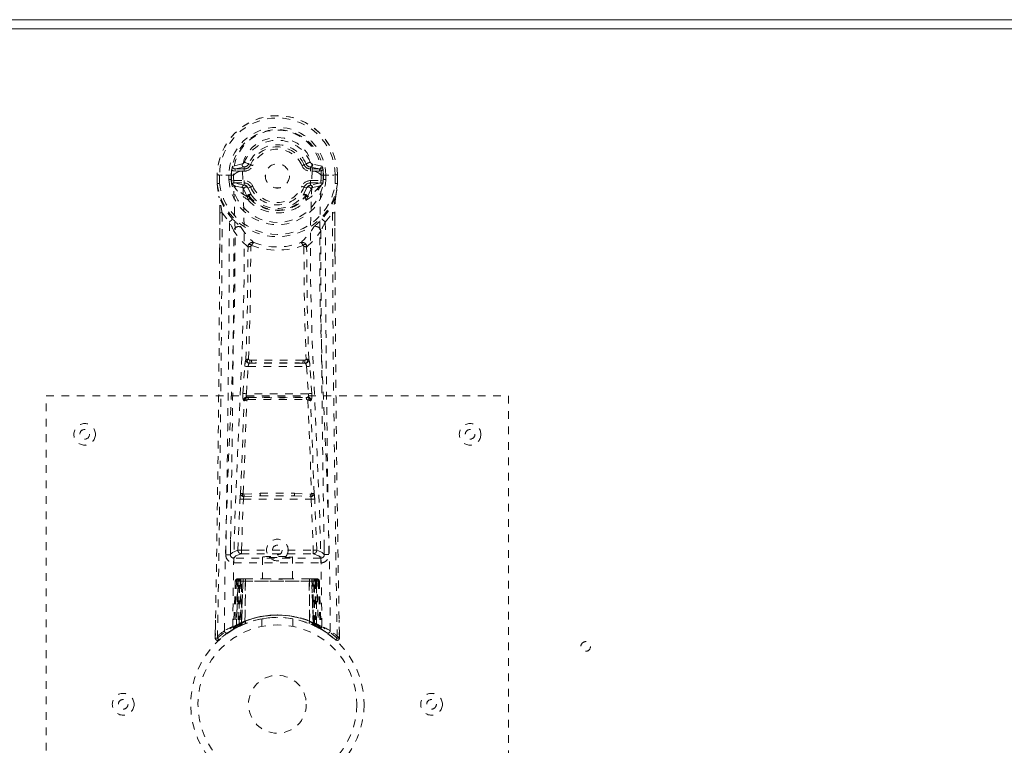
# Model space of a CAD drawing. Header units: inches. Extents: x 9 to 104.5, y 43.6 to 61.3.
# Tile 6 of 9: x 53.4 to 66.2, y 51.9 to 61.3. Entities that reach past the tile are written whole.
import ezdxf

# ---------------------------------------------------------------- set-up
doc = ezdxf.new("R2010")
doc.units = ezdxf.units.IN
doc.header["$MEASUREMENT"] = 0
doc.linetypes.add('SLD-Dashed', pattern=[0.075, 0.05, -0.025])
doc.linetypes.add('SLD-Solid', pattern=[0])

msp = doc.modelspace()

# ---------------------------------------------------------------- linework, layer by layer
at = {"color": 7, "linetype": 'SLD-Solid', "lineweight": 15}
for p, q in [((9.029, 61.306), (104.529, 61.306)), ((104.411, 61.188), (9.147, 61.188)), ((9.147, 61.188), (104.411, 61.188))]:
    msp.add_line(p, q, dxfattribs=at)
at = {"color": 7, "linetype": 'SLD-Dashed', "lineweight": 0}
for p, q in [((56.322, 59.436), (56.2, 59.408)), ((56.23, 59.372), (56.35, 59.396)), ((56.35, 59.396), (56.35, 59.372)), ((56.403, 59.43), (56.406, 59.437)), ((56.406, 59.437), (56.432, 59.427)), ((57.125, 59.427), (57.151, 59.437)), ((57.207, 59.396), (57.327, 59.372)), ((57.207, 59.396), (57.207, 59.372)), ((57.357, 59.408), (57.235, 59.436)), ((55.998, 59.293), (55.998, 59.184)), ((56.001, 59.293), (55.998, 59.293)), ((55.999, 59.293), (55.999, 59.184)), ((56.045, 59.292), (56.001, 59.293)), ((56.028, 59.292), (56.027, 59.184)), ((56.028, 59.292), (56.028, 59.292)), ((56.064, 59.292), (56.045, 59.292)), ((56.21, 59.292), (56.064, 59.292)), ((56.148, 59.236), (56.149, 59.289)), ((56.183, 59.289), (56.178, 59.289)), ((56.178, 59.289), (56.178, 59.237)), ((56.182, 59.222), (56.183, 59.289)), ((56.23, 59.372), (56.23, 59.342)), ((56.35, 59.372), (56.23, 59.372)), ((56.35, 59.342), (56.23, 59.342)), ((56.35, 59.342), (56.35, 59.372)), ((56.622, 59.281), (56.623, 59.296)), ((56.622, 59.275), (56.622, 59.281)), ((57.327, 59.372), (57.207, 59.372)), ((57.207, 59.342), (57.207, 59.372)), ((57.327, 59.342), (57.207, 59.342)), ((57.327, 59.342), (57.327, 59.372)), ((57.347, 59.292), (57.347, 59.292)), ((57.347, 59.292), (57.493, 59.292)), ((57.374, 59.289), (57.379, 59.289)), ((57.375, 59.222), (57.375, 59.289)), ((57.379, 59.237), (57.379, 59.289)), ((57.409, 59.289), (57.409, 59.236)), ((57.409, 59.289), (57.409, 59.289)), ((57.493, 59.292), (57.512, 59.292)), ((57.512, 59.292), (57.556, 59.293)), ((57.53, 59.292), (57.53, 59.293)), ((57.53, 59.184), (57.53, 59.292)), ((57.559, 59.293), (57.556, 59.293)), ((57.558, 59.184), (57.558, 59.293)), ((57.559, 59.293), (57.56, 59.184)), ((55.998, 59.184), (55.998, 59.18)), ((56.178, 59.237), (56.182, 59.222)), ((56.222, 59.151), (56.206, 59.164)), ((56.216, 59.22), (56.216, 59.19)), ((56.216, 59.22), (56.35, 59.22)), ((56.35, 59.16), (56.216, 59.19)), ((56.216, 59.19), (56.35, 59.19)), ((56.222, 59.151), (56.32, 59.131)), ((56.222, 59.151), (56.222, 59.151)), ((56.35, 59.22), (56.35, 59.19)), ((56.35, 59.19), (56.35, 59.16)), ((56.401, 59.122), (56.389, 59.141)), ((57.207, 59.22), (57.207, 59.19)), ((57.207, 59.22), (57.341, 59.22)), ((57.341, 59.19), (57.207, 59.16)), ((57.207, 59.16), (57.207, 59.19)), ((57.207, 59.19), (57.341, 59.19)), ((57.237, 59.131), (57.335, 59.151)), ((57.335, 59.151), (57.351, 59.164)), ((57.341, 59.19), (57.341, 59.22)), ((57.351, 59.164), (57.351, 59.164)), ((57.351, 59.164), (57.351, 59.164)), ((57.379, 59.237), (57.375, 59.222)), ((57.56, 59.18), (57.56, 59.184)), ((56.389, 59.009), (56.389, 59.015)), ((56.432, 59.135), (56.401, 59.122)), ((56.401, 59.122), (56.442, 59.032)), ((56.409, 59.022), (56.409, 59.016)), ((57.115, 59.033), (57.157, 59.122)), ((57.157, 59.122), (57.125, 59.135)), ((57.148, 59.016), (57.149, 59.022)), ((57.168, 59.009), (57.168, 59.015)), ((56.406, 58.966), (56.396, 58.982)), ((57.161, 58.982), (57.152, 58.966)), ((56.03, 58.249), (56.032, 58.803)), ((56.062, 58.801), (56.157, 58.683)), ((57.401, 58.683), (57.495, 58.801)), ((57.525, 58.803), (57.528, 58.236)), ((56.356, 56.813), (56.358, 56.841)), ((56.422, 56.892), (56.445, 56.892)), ((56.425, 56.855), (56.451, 56.855)), ((57.106, 56.855), (56.451, 56.855)), ((57.106, 56.855), (57.132, 56.855)), ((57.112, 56.892), (57.135, 56.892)), ((57.202, 56.813), (57.199, 56.841)), ((56.332, 56.461), (56.356, 56.813)), ((56.377, 56.458), (56.4, 56.81)), ((56.4, 56.81), (57.157, 56.81)), ((57.157, 56.81), (57.181, 56.458)), ((57.225, 56.461), (57.202, 56.813)), ((57.181, 56.458), (56.377, 56.458)), ((53.779, 56.431), (59.779, 56.431)), ((53.779, 48.431), (53.779, 56.431)), ((56.35, 56.366), (56.338, 56.371)), ((56.394, 56.408), (56.383, 56.413)), ((56.383, 56.413), (57.175, 56.413)), ((57.175, 56.413), (57.163, 56.408)), ((57.208, 56.366), (57.219, 56.371)), ((59.779, 56.431), (59.779, 48.431)), ((56.267, 54.429), (56.294, 55.092)), ((56.312, 54.427), (56.339, 55.09)), ((56.339, 55.09), (57.219, 55.09)), ((56.346, 55.156), (56.557, 55.166)), ((56.349, 55.127), (56.56, 55.132)), ((56.56, 55.132), (56.997, 55.132)), ((56.997, 55.132), (57.208, 55.127)), ((57, 55.166), (57.212, 55.156)), ((57.219, 55.09), (57.245, 54.427)), ((57.29, 54.429), (57.263, 55.092)), ((56.173, 54.565), (56.173, 54.379)), ((57.384, 54.379), (57.384, 54.565)), ((56.312, 54.383), (56.312, 54.427)), ((56.312, 54.427), (57.245, 54.427)), ((57.245, 54.383), (57.245, 54.427)), ((57.343, 54.326), (56.214, 54.326)), ((56.214, 54.326), (56.214, 54.265)), ((56.312, 54.383), (57.245, 54.383)), ((56.584, 54.341), (56.584, 54.056)), ((56.974, 54.056), (56.974, 54.341)), ((57.343, 54.265), (57.343, 54.326)), ((56.214, 54.265), (57.343, 54.265)), ((56.266, 54.056), (56.244, 53.441)), ((56.332, 54.056), (56.266, 54.056)), ((56.304, 54.056), (56.304, 53.485)), ((56.313, 53.476), (56.332, 54.056)), ((56.334, 54.056), (56.314, 53.476)), ((56.314, 53.49), (56.314, 54.056)), ((56.314, 54.056), (56.328, 54.056)), ((56.363, 54.056), (56.334, 54.056)), ((56.359, 53.506), (56.363, 54.056)), ((56.366, 54.056), (56.36, 53.506)), ((56.366, 54.056), (56.363, 54.056)), ((56.662, 54.056), (56.366, 54.056)), ((56.896, 54.056), (56.662, 54.056)), ((57.191, 54.056), (56.896, 54.056)), ((57.194, 54.056), (57.191, 54.056)), ((57.197, 53.506), (57.191, 54.056)), ((57.223, 54.056), (57.194, 54.056)), ((57.194, 54.056), (57.199, 53.506)), ((57.244, 53.476), (57.223, 54.056)), ((57.225, 54.056), (57.223, 54.056)), ((57.225, 54.056), (57.245, 53.476)), ((57.291, 54.056), (57.225, 54.056)), ((57.229, 54.056), (57.244, 54.056)), ((57.244, 54.056), (57.244, 53.49)), ((57.253, 53.485), (57.253, 54.056)), ((57.291, 54.056), (57.313, 53.441)), ((56.233, 54.027), (56.212, 53.422)), ((56.247, 54.027), (56.226, 53.43)), ((56.247, 54.027), (56.233, 54.027)), ((56.272, 54.027), (56.272, 53.47)), ((56.282, 54.027), (56.272, 54.027)), ((56.282, 54.027), (57.276, 54.027)), ((56.282, 53.475), (56.282, 54.027)), ((56.285, 53.477), (56.286, 54.027)), ((56.286, 54.027), (56.295, 54.027)), ((56.295, 54.027), (56.295, 53.481)), ((57.262, 54.027), (56.295, 54.027)), ((57.262, 53.481), (57.262, 54.027)), ((57.262, 54.027), (57.271, 54.027)), ((57.271, 54.027), (57.272, 53.477)), ((57.285, 54.027), (57.276, 54.027)), ((57.276, 54.027), (57.276, 53.475)), ((57.285, 53.47), (57.285, 54.027)), ((57.311, 54.027), (57.332, 53.43)), ((57.324, 54.027), (57.311, 54.027)), ((57.324, 54.027), (57.345, 53.422)), ((55.976, 53.52), (55.972, 53.29)), ((56.579, 53.539), (56.579, 53.442)), ((56.979, 53.442), (56.979, 53.539)), ((57.585, 53.29), (57.581, 53.52)), ((56.198, 53.397), (56.211, 53.405)), ((56.212, 53.422), (56.226, 53.43)), ((56.229, 53.415), (56.217, 53.409)), ((56.229, 53.415), (56.296, 53.45)), ((56.244, 53.441), (56.313, 53.476)), ((56.272, 53.47), (56.282, 53.475)), ((56.285, 53.445), (56.272, 53.47)), ((56.295, 53.481), (56.285, 53.477)), ((56.298, 53.451), (56.285, 53.477)), ((56.294, 53.449), (56.285, 53.445)), ((56.307, 53.455), (56.295, 53.481)), ((56.296, 53.45), (56.297, 53.45)), ((56.304, 53.485), (56.314, 53.49)), ((56.316, 53.459), (56.304, 53.485)), ((56.314, 53.476), (56.313, 53.476)), ((56.325, 53.463), (56.316, 53.459)), ((56.36, 53.506), (56.359, 53.506)), ((56.362, 53.479), (56.364, 53.479)), ((57.194, 53.479), (57.195, 53.479)), ((57.199, 53.506), (57.197, 53.506)), ((57.244, 53.49), (57.232, 53.463)), ((57.253, 53.485), (57.241, 53.459)), ((57.244, 53.49), (57.253, 53.485)), ((57.245, 53.476), (57.244, 53.476)), ((57.245, 53.476), (57.313, 53.441)), ((57.262, 53.481), (57.25, 53.455)), ((57.272, 53.477), (57.26, 53.451)), ((57.261, 53.45), (57.262, 53.45)), ((57.272, 53.477), (57.262, 53.481)), ((57.262, 53.45), (57.276, 53.442)), ((57.276, 53.475), (57.263, 53.449)), ((57.273, 53.445), (57.263, 53.449)), ((57.285, 53.47), (57.273, 53.445)), ((57.276, 53.475), (57.285, 53.47)), ((57.293, 53.434), (57.328, 53.415)), ((57.332, 53.43), (57.345, 53.422)), ((57.341, 53.41), (57.354, 53.402)), ((57.346, 53.405), (57.36, 53.397)), ((55.972, 53.29), (55.973, 53.347)), ((55.975, 53.347), (55.974, 53.29)), ((56.033, 53.277), (56.022, 53.267)), ((56.14, 53.36), (56.081, 53.317)), ((57.535, 53.267), (57.524, 53.277)), ((57.583, 53.29), (57.582, 53.36)), ((57.584, 53.36), (57.585, 53.29))]:
    msp.add_line(p, q, dxfattribs=at)
at = {"color": 7, "linetype": 'SLD-Dashed', "lineweight": 0, "flags": 128}
for points in [[(57.231, 59.345), (57.226, 59.427), (57.204, 59.507), (57.163, 59.583), (57.107, 59.649), (57.037, 59.704), (56.957, 59.745), (56.87, 59.77), (56.779, 59.778), (56.688, 59.77), (56.601, 59.745), (56.52, 59.704), (56.45, 59.649), (56.394, 59.583), (56.354, 59.507), (56.331, 59.427), (56.327, 59.345)], [(56.406, 59.437), (56.404, 59.438), (56.398, 59.441), (56.39, 59.444), (56.381, 59.448), (56.371, 59.452), (56.362, 59.456), (56.355, 59.459), (56.351, 59.46)], [(56.46, 59.415), (56.454, 59.417), (56.449, 59.419), (56.445, 59.421), (56.44, 59.423), (56.437, 59.424), (56.434, 59.426), (56.433, 59.426), (56.432, 59.427)], [(57.098, 59.415), (57.103, 59.417), (57.108, 59.419), (57.113, 59.421), (57.117, 59.423), (57.12, 59.424), (57.123, 59.426), (57.125, 59.426), (57.125, 59.427)], [(55.998, 59.293), (55.998, 59.293), (55.999, 59.293), (56.002, 59.293), (56.005, 59.293), (56.01, 59.293), (56.015, 59.293), (56.021, 59.292), (56.028, 59.292)], [(56.091, 53.384), (56.1, 54.139), (56.119, 54.892), (56.147, 55.642), (56.179, 56.387), (56.209, 57.126), (56.228, 57.857), (56.23, 58.58), (56.21, 59.292)], [(56.23, 59.342), (56.207, 59.346), (56.188, 59.359)], [(56.2, 53.439), (56.21, 54.193), (56.232, 54.946), (56.262, 55.695), (56.296, 56.44), (56.327, 57.178), (56.347, 57.909), (56.348, 58.632), (56.327, 59.344)], [(56.255, 59.326), (56.227, 59.31), (56.211, 59.292)], [(56.327, 59.345), (56.288, 59.337), (56.255, 59.326)], [(56.327, 59.344), (56.327, 59.344), (56.327, 59.345)], [(57.23, 59.344), (57.209, 58.632), (57.21, 57.909), (57.23, 57.178), (57.261, 56.44), (57.295, 55.695), (57.325, 54.946), (57.347, 54.193), (57.357, 53.439)], [(57.231, 59.345), (57.23, 59.344), (57.23, 59.344)], [(57.302, 59.326), (57.269, 59.337), (57.231, 59.345)], [(57.347, 59.292), (57.33, 59.31), (57.302, 59.326)], [(57.369, 59.359), (57.35, 59.346), (57.327, 59.342)], [(57.466, 53.384), (57.458, 54.139), (57.438, 54.892), (57.41, 55.642), (57.378, 56.387), (57.348, 57.126), (57.329, 57.857), (57.328, 58.58), (57.347, 59.292)], [(57.379, 59.289), (57.382, 59.289), (57.389, 59.289), (57.398, 59.289), (57.409, 59.289)], [(57.53, 59.292), (57.536, 59.293), (57.542, 59.293), (57.547, 59.293), (57.552, 59.293), (57.556, 59.293), (57.558, 59.293), (57.559, 59.293), (57.559, 59.293)], [(56.027, 59.184), (56.021, 59.184), (56.015, 59.184), (56.01, 59.184), (56.005, 59.184), (56.001, 59.184), (55.999, 59.184), (55.997, 59.184), (55.998, 59.184)], [(55.998, 59.184), (56.008, 59.09), (56.021, 59.017)], [(56.027, 59.184), (56.022, 59.183), (56.017, 59.182), (56.012, 59.182), (56.007, 59.181), (56.004, 59.181), (56.001, 59.18), (55.999, 59.18), (55.998, 59.18)], [(55.998, 59.18), (56.009, 59.082), (56.023, 59.006)], [(56.184, 59.211), (56.199, 59.218), (56.216, 59.22)], [(56.191, 59.177), (56.197, 59.173), (56.206, 59.164)], [(56.389, 59.009), (56.299, 59.069), (56.222, 59.151)], [(56.46, 59.147), (56.454, 59.145), (56.449, 59.143), (56.445, 59.141), (56.44, 59.139), (56.437, 59.138), (56.434, 59.136), (56.433, 59.136), (56.432, 59.135)], [(57.098, 59.147), (57.103, 59.145), (57.108, 59.143), (57.113, 59.141), (57.117, 59.139), (57.12, 59.138), (57.123, 59.136), (57.125, 59.136), (57.125, 59.135)], [(57.335, 59.151), (57.259, 59.069), (57.168, 59.009)], [(57.341, 59.22), (57.358, 59.218), (57.374, 59.211)], [(57.351, 59.164), (57.357, 59.17), (57.366, 59.177)], [(57.56, 59.184), (57.56, 59.184), (57.559, 59.184), (57.556, 59.184), (57.552, 59.184), (57.548, 59.184), (57.542, 59.184), (57.536, 59.184), (57.53, 59.184)], [(57.56, 59.18), (57.559, 59.18), (57.557, 59.18), (57.554, 59.181), (57.55, 59.181), (57.546, 59.182), (57.541, 59.182), (57.535, 59.183), (57.53, 59.184)], [(57.534, 59.006), (57.548, 59.082), (57.56, 59.18)], [(56.021, 59.017), (56.021, 59.011), (56.023, 59.006)], [(56.343, 59.112), (56.332, 59.126), (56.32, 59.131)], [(56.389, 59.015), (56.365, 59.058), (56.343, 59.112)], [(56.403, 59.038), (56.413, 59.042), (56.423, 59.042)], [(56.42, 58.99), (56.412, 59.002), (56.409, 59.016)], [(56.442, 59.032), (56.437, 59.035), (56.429, 59.035), (56.42, 59.032), (56.411, 59.026)], [(57.147, 59.026), (57.137, 59.032), (57.128, 59.035), (57.12, 59.035), (57.115, 59.032)], [(57.134, 59.042), (57.144, 59.042), (57.154, 59.038)], [(57.148, 59.016), (57.145, 59.002), (57.138, 58.99)], [(57.168, 59.015), (57.192, 59.058), (57.214, 59.112)], [(57.214, 59.112), (57.225, 59.126), (57.237, 59.131)], [(57.534, 59.006), (57.536, 59.011), (57.536, 59.017)], [(56.199, 58.72), (56.099, 58.848), (56.023, 59.006)], [(56.396, 58.982), (56.394, 58.986), (56.389, 59.009)], [(57.168, 59.009), (57.164, 58.986), (57.161, 58.982)], [(57.534, 59.006), (57.458, 58.848), (57.358, 58.72)], [(56.032, 58.803), (56.032, 58.803), (56.033, 58.802), (56.035, 58.802), (56.039, 58.802), (56.044, 58.801), (56.05, 58.801), (56.056, 58.801), (56.062, 58.801)], [(56.034, 58.802), (56.033, 58.429), (56.033, 58.248)], [(57.525, 58.803), (57.525, 58.803), (57.524, 58.802), (57.522, 58.802), (57.518, 58.802), (57.513, 58.801), (57.507, 58.801), (57.501, 58.801), (57.495, 58.801)], [(57.495, 58.801), (57.497, 58.03), (57.501, 57.262), (57.509, 56.496), (57.518, 55.731), (57.521, 55.537), (57.524, 55.339), (57.526, 55.17), (57.529, 54.983), (57.53, 54.905), (57.531, 54.824), (57.533, 54.741), (57.534, 54.666), (57.534, 54.646), (57.535, 54.612), (57.535, 54.565), (57.536, 54.503), (57.538, 54.416), (57.539, 54.31), (57.541, 54.187), (57.543, 54.045), (57.545, 53.921), (57.547, 53.822), (57.548, 53.728), (57.552, 53.492), (57.555, 53.289)], [(57.525, 58.235), (57.524, 58.46), (57.524, 58.802)], [(56.396, 58.363), (56.297, 58.459), (56.216, 58.565)], [(56.296, 58.628), (56.305, 58.619), (56.31, 58.613)], [(57.161, 58.363), (57.26, 58.459), (57.341, 58.565)], [(57.262, 58.628), (57.253, 58.619), (57.248, 58.613)], [(56.444, 58.378), (56.438, 58.385), (56.431, 58.391), (56.423, 58.393), (56.416, 58.392), (56.408, 58.388), (56.402, 58.382), (56.398, 58.373), (56.396, 58.363)], [(57.161, 58.363), (57.159, 58.373), (57.155, 58.382), (57.149, 58.388), (57.142, 58.392), (57.134, 58.393), (57.126, 58.391), (57.119, 58.385), (57.113, 58.378)], [(56.371, 56.899), (56.392, 57.631), (56.398, 58.355)], [(56.406, 56.905), (56.428, 57.64), (56.434, 58.366)], [(57.123, 58.366), (57.129, 57.64), (57.151, 56.905)], [(57.186, 56.899), (57.165, 57.631), (57.159, 58.355)], [(56.356, 56.813), (56.36, 56.813), (56.371, 56.812), (56.385, 56.811), (56.4, 56.81)], [(57.157, 56.81), (57.172, 56.811), (57.187, 56.812), (57.197, 56.813), (57.202, 56.813)], [(56.332, 56.461), (56.337, 56.46), (56.347, 56.46), (56.362, 56.459), (56.377, 56.458)], [(57.181, 56.458), (57.189, 56.458), (57.196, 56.459), (57.204, 56.459), (57.21, 56.46), (57.216, 56.46), (57.22, 56.46), (57.223, 56.46), (57.225, 56.461)], [(56.301, 55.16), (56.325, 55.765), (56.35, 56.366)], [(56.335, 55.163), (56.359, 55.769), (56.384, 56.372)], [(56.384, 56.372), (56.377, 56.376), (56.372, 56.382), (56.369, 56.388), (56.369, 56.394), (56.372, 56.4), (56.378, 56.404), (56.385, 56.407), (56.394, 56.408)], [(57.163, 56.408), (57.172, 56.407), (57.179, 56.404), (57.185, 56.4), (57.188, 56.394), (57.188, 56.388), (57.185, 56.382), (57.18, 56.376), (57.173, 56.372)], [(57.173, 56.372), (57.199, 55.769), (57.223, 55.163)], [(57.256, 55.16), (57.233, 55.765), (57.208, 56.366)], [(56.294, 55.092), (56.299, 55.091), (56.309, 55.091), (56.323, 55.09), (56.339, 55.09)], [(56.557, 55.166), (56.779, 55.166), (57, 55.166)], [(56.56, 55.132), (56.779, 55.132), (56.997, 55.132)], [(57.219, 55.09), (57.234, 55.09), (57.248, 55.091), (57.259, 55.091), (57.263, 55.092)], [(56.267, 54.429), (56.196, 54.4), (56.169, 54.371)], [(56.267, 54.429), (56.272, 54.429), (56.282, 54.428), (56.296, 54.428), (56.312, 54.427)], [(57.245, 54.427), (57.261, 54.428), (57.275, 54.428), (57.285, 54.429), (57.29, 54.429)], [(57.388, 54.371), (57.361, 54.4), (57.29, 54.429)], [(56.214, 54.326), (56.241, 54.354), (56.312, 54.383)], [(57.245, 54.383), (57.316, 54.354), (57.343, 54.326)], [(56.896, 54.056), (56.779, 54.047), (56.662, 54.056)], [(56.233, 54.027), (56.236, 54.027), (56.244, 54.027), (56.257, 54.027), (56.272, 54.027)], [(56.286, 54.027), (56.271, 54.027), (56.259, 54.027), (56.25, 54.027), (56.247, 54.027)], [(57.311, 54.027), (57.307, 54.027), (57.299, 54.027), (57.286, 54.027), (57.271, 54.027)], [(57.285, 54.027), (57.3, 54.027), (57.313, 54.027), (57.321, 54.027), (57.324, 54.027)], [(56.581, 53.539), (56.58, 53.538), (56.598, 53.541), (56.636, 53.547), (56.69, 53.553), (56.755, 53.556), (56.779, 53.556)], [(56.2, 53.398), (56.199, 53.398), (56.198, 53.397)], [(56.211, 53.405), (56.213, 53.407), (56.219, 53.41)], [(56.282, 53.475), (56.286, 53.465), (56.291, 53.457), (56.293, 53.451), (56.294, 53.449)], [(56.314, 53.49), (56.318, 53.48), (56.322, 53.471), (56.324, 53.465), (56.325, 53.463)], [(56.393, 53.489), (56.373, 53.483), (56.36, 53.478)], [(57.273, 53.446), (57.296, 53.433), (57.319, 53.42)], [(57.296, 53.433), (57.304, 53.429), (57.309, 53.43), (57.31, 53.436), (57.312, 53.442)], [(55.975, 53.29), (55.977, 53.282), (55.981, 53.275), (55.986, 53.268), (55.992, 53.263), (55.999, 53.26), (56.007, 53.26), (56.014, 53.262), (56.02, 53.266)]]:
    msp.add_lwpolyline(points, dxfattribs=at)
at = {"color": 7, "linetype": 'SLD-Dashed', "lineweight": 0}
for centre, radius in [((56.779, 59.281), 0.156), ((54.279, 55.931), 0.14), ((54.279, 55.931), 0.0625), ((59.279, 55.931), 0.14), ((59.279, 55.931), 0.0625), ((56.779, 54.431), 0.14), ((56.779, 54.431), 0.0625), ((56.779, 52.431), 1.125), ((56.779, 52.431), 1.03), ((60.779, 53.181), 0.0625), ((56.779, 52.431), 0.375), ((54.779, 52.431), 0.141), ((58.779, 52.431), 0.141), ((54.779, 52.431), 0.0625), ((58.779, 52.431), 0.0625)]:
    msp.add_circle(centre, radius, dxfattribs=at)
for centre, radius, start, end in [((56.779, 59.281), 0.781, 0.8627, 179.1373), ((56.779, 59.281), 0.781, 0.8691, 180), ((56.779, 59.281), 0.751, 0.8899, 179.1373), ((56.779, 59.281), 0.63, 0.7179, 179.2821), ((56.779, 59.281), 0.6, 0.7178, 179.2822), ((56.779, 59.307), 0.568, 358.4775, 181.5215), ((56.779, 59.281), 0.463, 22.774, 157.226), ((56.779, 59.281), 0.404, 22.774, 157.226), ((56.779, 59.281), 0.376, 22.774, 157.226), ((56.779, 59.281), 0.346, 22.774, 157.226), ((56.42, 59.328), 0.234, 159.968, 172.432), ((56.229, 59.402), 0.0298, 167.7186, 271.3903), ((56.351, 59.426), 0.0301, 161.8335, 268.7998), ((56.313, 59.476), 0.0412, 282.1265, 337.5115), ((56.344, 59.464), 0.0676, 275.0418, 330.0544), ((56.35, 59.461), 0.089, 270, 337.226), ((56.35, 59.461), 0.119, 269.9998, 337.2259), ((57.207, 59.461), 0.119, 202.7741, 270.0002), ((57.207, 59.461), 0.089, 202.774, 270), ((55.526, 63.386), 4.27, 292.3751, 293.1731), ((57.213, 59.464), 0.0676, 202.9288, 264.9736), ((57.244, 59.476), 0.0412, 202.4959, 257.8661), ((57.207, 59.426), 0.0301, 271.1986, 18.1681), ((57.328, 59.402), 0.0298, 268.6097, 12.2814), ((57.138, 59.328), 0.234, 7.5686, 20.0313), ((56.179, 60.565), 1.276, 268.6148, 269.9507), ((56.779, 59.281), 0.596, 172.4937, 179.2563), ((56.779, 59.281), 0.596, 0.7437, 7.5062), ((56.779, 59.281), 0.787, 187.3679, 352.6321), ((56.779, 59.281), 0.758, 187.3679, 352.6321), ((56.179, 58.635), 0.601, 90.0167, 92.8686), ((56.779, 59.281), 0.632, 184.1187, 355.8813), ((56.779, 59.281), 0.602, 184.2517, 355.7483), ((56.779, 59.281), 0.599, 185.6401, 186.7432), ((56.27, 59.212), 0.0866, 180.8495, 203.6163), ((56.216, 59.16), 0.0305, 89.4522, 144.368), ((56.67, 59.431), 0.535, 209.8503, 240.3539), ((56.35, 59.13), 0.0299, 90.8835, 178.3664), ((56.35, 59.101), 0.119, 22.7738, 90.0001), ((56.35, 59.101), 0.089, 22.774, 90), ((56.349, 59.11), 0.0503, 37.998, 89.2548), ((56.779, 59.281), 0.346, 202.774, 337.226), ((57.207, 59.101), 0.119, 90, 157.2262), ((57.207, 59.101), 0.089, 90, 157.226), ((56.889, 59.429), 0.532, 299.5716, 330.2116), ((57.213, 59.1), 0.06, 95.055, 158.687), ((57.207, 59.13), 0.0299, 1.6325, 89.1176), ((57.342, 59.16), 0.0305, 35.6333, 90.546), ((57.251, 59.22), 0.122, 339.7423, 355.7919), ((56.779, 59.281), 0.599, 353.2568, 354.3599), ((57.379, 58.635), 0.601, 87.1314, 89.9833), ((56.294, 59.278), 1.269, 348.1222, 355.7636), ((54.616, 58.838), 1.417, 358.6, 7.2429), ((56.374, 59.107), 0.0308, 30.2872, 170.7396), ((56.419, 59.012), 0.0301, 123.0053, 175.3667), ((56.408, 58.993), 0.0285, 88.8509, 131.3295), ((56.408, 58.987), 0.0285, 88.8366, 131.2831), ((55.851, 58.653), 0.673, 33.6887, 34.8642), ((56.413, 59.022), 0.00483, 125.7222, 184.3504), ((56.779, 59.293), 0.455, 215.9729, 324.0272), ((56.423, 59.02), 0.0228, 34.1546, 90.4623), ((56.779, 59.281), 0.376, 202.774, 337.226), ((56.779, 59.272), 0.413, 215.4711, 324.5333), ((56.779, 59.281), 0.157, 264.8878, 285.7451), ((57.134, 59.02), 0.0228, 89.5512, 145.8688), ((57.647, 58.693), 0.601, 145.0673, 146.3831), ((57.144, 59.022), 0.00483, 355.66, 54.2613), ((57.149, 58.987), 0.0285, 48.7169, 91.1634), ((57.149, 58.993), 0.0285, 48.6809, 91.1435), ((57.138, 59.012), 0.0298, 4.5081, 57.2442), ((57.183, 59.107), 0.0308, 9.2243, 149.7569), ((58.96, 58.837), 1.435, 172.8149, 181.3449), ((50.421, 57.837), 5.723, 9.7009, 11.7928), ((56.435, 58.965), 0.029, 120.9223, 178.6631), ((56.726, 59.232), 0.417, 219.7256, 248.1898), ((56.779, 59.323), 0.49, 222.8678, 317.1323), ((56.831, 59.232), 0.417, 291.8217, 320.2638), ((57.123, 58.965), 0.029, 1.3375, 59.0759), ((63.129, 57.838), 5.716, 168.2054, 170.3), ((-358.199, 60.53), 414.265, 358.9985, 359.76083), ((56.779, 59.305), 0.504, 245.71, 294.2905), ((-246.332, 59.859), 302.491, 358.96048, 359.77724), ((56.408, 58.437), 0.352, 126.3593, 135.6241), ((53.69, 57.37), 2.794, 25.316, 28.0239), ((57.771, 60.268), 2.206, 224.5509, 228.0032), ((55.787, 60.267), 2.204, 311.9955, 315.4499), ((59.867, 57.37), 2.794, 151.9761, 154.684), ((57.149, 58.437), 0.352, 44.3757, 53.6409), ((346.403, 59.71), 289.004, 180.2037, 181.05858), ((-234.375, 59.708), 290.593, 358.94767, 359.77459), ((56.276, 58.563), 0.0607, 56.7588, 177.6463), ((57.05, 59.066), 0.868, 211.4424, 228.4865), ((56.508, 59.066), 0.867, 311.5106, 328.5604), ((57.281, 58.563), 0.0607, 2.3512, 123.2471), ((347.932, 59.708), 290.593, 180.22541, 181.05233), ((56.457, 58.358), 0.0607, 72.6739, 175.3772), ((56.448, 58.364), 0.014, 105.6308, 172.2111), ((56.503, 58.362), 0.0612, 117.5708, 165.139), ((56.779, 59.291), 0.972, 249.8638, 290.1345), ((56.779, 59.209), 0.849, 249.047, 290.9531), ((57.101, 58.358), 0.0607, 4.6232, 107.3259), ((57.054, 58.362), 0.0612, 14.8615, 62.4293), ((57.109, 58.364), 0.014, 7.7917, 74.3643), ((-279.748, 59.665), 335.781, 358.92194, 359.75832), ((56.386, 58.356), 0.0126, 355.833, 33.5331), ((56.431, 58.312), 0.0541, 86.7643, 126.9458), ((57.126, 58.312), 0.0541, 53.0517, 93.2349), ((57.172, 58.356), 0.0126, 146.4668, 184.1591), ((392.294, 59.656), 334.77, 180.24309, 181.07764), ((56.562, 56.827), 0.204, 159.3389, 175.9349), ((56.4, 56.844), 0.0615, 84.0387, 117.8727), ((56.417, 56.899), 0.0464, 180.7595, 267.5239), ((56.415, 56.88), 0.0271, 110.5898, 269.3158), ((56.481, 56.806), 0.0808, 144.2187, 176.6881), ((56.424, 56.91), 0.0186, 194.539, 265.3423), ((56.424, 56.837), 0.0176, 85.6925, 118.7576), ((56.501, 56.878), 0.0795, 170.5749, 197.2017), ((56.779, 24.542), 32.351, 89.4099, 90.5901), ((56.507, 56.882), 0.0623, 171.2583, 205.8065), ((56.779, 23.486), 33.371, 89.4374, 90.5626), ((57.05, 56.882), 0.0624, 334.2145, 8.7208), ((57.056, 56.879), 0.0795, 342.801, 9.4342), ((57.133, 56.837), 0.0184, 62.0291, 93.5399), ((57.133, 56.91), 0.0186, 274.5984, 345.3487), ((57.142, 56.88), 0.0271, 270.6842, 69.4102), ((57.14, 56.899), 0.0464, 272.4775, 359.239), ((57.075, 56.805), 0.0824, 3.6495, 35.4462), ((57.158, 56.844), 0.0615, 62.1273, 95.9613), ((56.996, 56.827), 0.204, 4.059, 20.6692), ((56.52, 56.428), 0.191, 170.0543, 197.3095), ((56.426, 56.441), 0.0518, 161.3896, 213.2271), ((57.131, 56.441), 0.052, 326.8554, 18.5287), ((57.037, 56.428), 0.191, 342.6874, 9.948), ((56.383, 56.368), 0.0451, 90.6629, 176.0552), ((56.395, 56.363), 0.0451, 90.6962, 175.905), ((56.377, 56.306), 0.0667, 83.8704, 114.408), ((56.401, 56.365), 0.0183, 95.7871, 158.1209), ((56.404, 56.471), 0.0636, 260.9812, 271.4858), ((56.435, 56.387), 0.0353, 144.8026, 186.212), ((56.779, 92.098), 35.716, 269.3919, 270.6084), ((56.779, 89.111), 32.705, 269.3468, 270.6534), ((57.153, 56.47), 0.0626, 268.5343, 279.0732), ((57.123, 56.387), 0.0353, 353.7838, 35.21), ((57.156, 56.366), 0.0174, 20.091, 85.4728), ((57.163, 56.363), 0.0451, 4.095, 89.3038), ((57.18, 56.306), 0.0668, 65.6205, 96.1177), ((57.174, 56.368), 0.0451, 3.9454, 89.3365), ((56.809, 55.072), 0.515, 170.2084, 177.8098), ((56.327, 55.068), 0.0956, 85.2763, 105.6257), ((56.345, 55.169), 0.0452, 191.4449, 269.8707), ((56.347, 55.145), 0.0216, 124.0022, 265.9308), ((56.345, 55.167), 0.0114, 202.2129, 271.2634), ((56.472, 55.081), 0.134, 161.4595, 176.2731), ((56.35, 55.122), 0.00458, 96.8174, 164.7879), ((56.456, 55.155), 0.111, 179.5387, 194.6991), ((56.639, 55.157), 0.0822, 173.9967, 197.7576), ((56.919, 55.157), 0.0822, 342.2444, 6.0015), ((57.101, 55.155), 0.111, 345.3884, 0.5136), ((57.208, 55.122), 0.00464, 15.4452, 82.7554), ((57.21, 55.145), 0.0216, 274.0682, 55.9987), ((57.212, 55.167), 0.0114, 268.4969, 337.4686), ((57.212, 55.169), 0.0452, 270.1291, 348.5553), ((57.085, 55.081), 0.134, 3.7292, 18.5354), ((57.23, 55.068), 0.0956, 74.3742, 94.7238), ((56.748, 55.072), 0.516, 2.1913, 9.7875), ((56.312, 54.428), 0.0451, 178.275, 269.5561), ((57.245, 54.428), 0.0451, 270.4436, 1.6963), ((56.138, 55.226), 0.856, 268.0939, 272.1117), ((56.214, 54.37), 0.105, 179.1183, 270.0146), ((56.214, 54.371), 0.045, 179.0561, 269.9976), ((57.343, 54.371), 0.045, 270.0036, 0.9434), ((57.343, 54.37), 0.105, 269.9852, 0.8822), ((57.42, 55.227), 0.856, 267.8895, 271.9054), ((56.263, 54.026), 0.03, 90.0046, 178.0055), ((56.295, 53.982), 0.0753, 106.8951, 143.6995), ((30.532, 54.713), 25.745, 357.1597, 358.5381), ((56.276, 54.026), 0.03, 90.029, 178.0316), ((56.291, 53.869), 0.185, 91.3811, 99.0494), ((56.847, 54.033), 0.574, 177.9235, 180.6151), ((56.697, 54.034), 0.415, 176.9839, 180.9823), ((56.879, 54.033), 0.593, 177.9884, 180.5968), ((56.724, 54.034), 0.429, 177.0834, 180.9501), ((56.833, 54.034), 0.429, 359.0489, 2.9175), ((56.679, 54.033), 0.593, 359.404, 2.012), ((57.267, 53.877), 0.177, 80.4299, 88.5128), ((56.861, 54.034), 0.415, 359.0177, 3.0161), ((57.281, 54.026), 0.03, 1.9676, 89.9713), ((57.263, 53.982), 0.0753, 36.3022, 73.1031), ((56.709, 54.033), 0.575, 359.3866, 2.0735), ((83.027, 54.713), 25.746, 181.462, 182.8403), ((57.294, 54.026), 0.03, 1.9942, 89.9957), ((56.779, 52.431), 1.158, 47.8872, 132.1137), ((56.779, 52.399), 1.19, 60.9033, 119.0966), ((56.779, 52.431), 1.127, 60.5082, 119.4918), ((56.779, 52.432), 1.155, 64.5269, 115.4731), ((56.779, 52.432), 1.155, 65.2589, 114.7411), ((56.779, 52.432), 1.155, 66.2582, 113.7418), ((56.779, 52.468), 1.12, 68.0447, 111.9528), ((56.763, 52.198), 1.363, 114.3802, 119.5296), ((56.779, 52.431), 1.128, 119.4917, 124.6375), ((56.182, 53.423), 0.03, 301.0198, 358.0155), ((56.186, 53.421), 0.0264, 299.4136, 3.7832), ((56.241, 53.452), 0.0429, 196.976, 245.8175), ((56.196, 53.431), 0.0299, 300.2514, 358.0937), ((56.753, 52.815), 0.813, 126.2884, 131.7225), ((56.749, 52.825), 0.8, 125.4139, 130.8577), ((56.778, 52.432), 1.126, 114.2343, 119.1766), ((56.214, 53.442), 0.0299, 299.2052, 358.1951), ((56.216, 53.44), 0.0273, 297.6358, 2.2916), ((56.752, 52.827), 0.797, 124.2431, 129.6047), ((56.283, 53.477), 0.0297, 295.4646, 358.5205), ((56.284, 53.477), 0.0297, 295.4097, 358.5198), ((56.73, 52.886), 0.723, 120.929, 125.1933), ((56.329, 53.488), 0.0346, 344.9359, 30.9741), ((56.331, 53.489), 0.0345, 344.7157, 31.044), ((57.227, 53.488), 0.0347, 149.0976, 195.1376), ((57.228, 53.488), 0.0346, 149.0262, 195.0625), ((56.827, 52.886), 0.723, 54.8067, 59.0697), ((56.842, 52.571), 0.974, 64.5408, 67.4783), ((56.779, 52.431), 1.127, 60.8265, 65.7626), ((57.273, 53.477), 0.0297, 181.4795, 244.5902), ((57.274, 53.477), 0.0297, 181.48, 244.5349), ((56.805, 52.827), 0.796, 50.3914, 55.7605), ((56.778, 52.431), 1.128, 59.7636, 64.753), ((56.81, 52.487), 1.064, 54.3726, 64.9432), ((56.807, 52.824), 0.802, 49.1479, 54.5806), ((56.805, 52.816), 0.812, 48.2745, 53.7146), ((57.343, 53.442), 0.0299, 181.8058, 240.7939), ((57.361, 53.431), 0.0299, 181.9065, 239.7494), ((57.316, 53.452), 0.0429, 294.1636, 343.0432), ((56.779, 52.431), 1.127, 55.362, 60.5086), ((57.362, 53.419), 0.02, 162.7426, 229.6236), ((57.375, 53.423), 0.03, 181.9845, 238.9802), ((56.897, 52.629), 0.897, 58.9455, 59.7572), ((56.796, 52.2), 1.361, 60.4675, 65.6249), ((56.786, 52.379), 1.221, 124.6892, 131.7839), ((56.002, 53.29), 0.03, 179.1345, 312.1247), ((56.02, 54.973), 1.684, 268.3707, 269.3918), ((58.042, 55.125), 2.744, 221.983, 222.6074), ((56.776, 52.434), 1.124, 124.6269, 132.0802), ((56.121, 53.384), 0.03, 180.0546, 304.0533), ((57.436, 53.384), 0.03, 235.9467, 359.9456), ((56.781, 52.434), 1.124, 47.9195, 55.3735), ((56.771, 52.379), 1.221, 48.2158, 55.3106), ((57.555, 53.29), 0.03, 227.8757, 0.8651), ((55.46, 55.175), 2.819, 317.4009, 318.0086), ((57.547, 54.465), 1.175, 270.3874, 271.8501)]:
    msp.add_arc(centre, radius, start, end, dxfattribs=at)
msp.add_ellipse((56.779, 54.341), major_axis=(0.195, 0), ratio=0.034921, dxfattribs=at)

doc.saveas('drawing.dxf')
